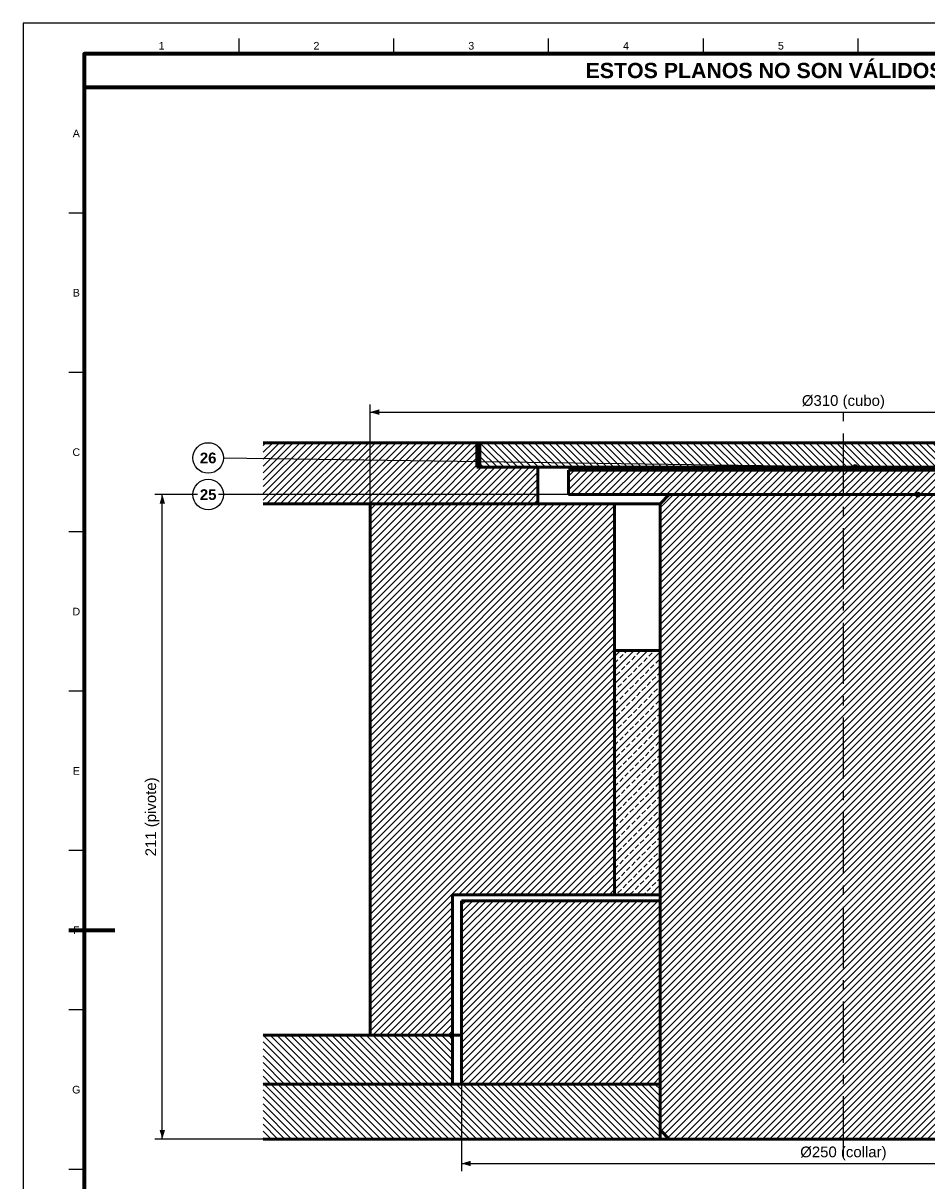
# Model space of a CAD drawing. Header units: millimetres. Extents: x 0 to 841, y 0 to 594.
# Tile 2 of 10: x 0 to 296, y 215 to 594. Entities that reach past the tile are written whole.
import ezdxf
from ezdxf.enums import TextEntityAlignment as Align

# ---------------------------------------------------------------- set-up
doc = ezdxf.new("R2010")
doc.units = ezdxf.units.MM
doc.linetypes.add('EJE', pattern=[31, 20, -4, 3, -4])
for name, color, linetype, lineweight in [('ACH', 7, 'CONTINUOUS', 13), ('COTA', 7, 'CONTINUOUS', 25), ('EJE', 7, 'EJE', 25), ('FINA', 7, 'CONTINUOUS', 25), ('MARCO', 7, 'CONTINUOUS', 70), ('TXT', 7, 'CONTINUOUS', 25), ('VIS', 7, 'CONTINUOUS', 50)]:
    doc.layers.add(name, color=color, linetype=linetype, lineweight=lineweight)
doc.styles.add('STD', font='LiberationSans-Regular.ttf')
doc.styles.add('STDB', font='LiberationSans-Bold.ttf')

msp = doc.modelspace()

# ---------------------------------------------------------------- hatches: boundary and pattern name
at = {"layer": 'ACH'}
h = msp.add_hatch(dxfattribs=at)
h.set_pattern_fill('ANSI31', scale=0.5)
h.paths.add_polyline_path([(148.57, 456.65), (148.57, 448.65), (168.57, 448.65), (168.57, 436.65), (78.57, 436.65), (78.57, 456.65)])
h = msp.add_hatch(dxfattribs=at)
h.set_pattern_fill('ANSI31', scale=0.5, angle=90)
h.paths.add_polyline_path([(387.57, 448.65), (149.57, 448.65), (149.57, 456.65), (387.57, 456.65)])
h = msp.add_hatch(dxfattribs=at)
h.set_pattern_fill('ANSI31', scale=0.5)
h.paths.add_polyline_path([(358.57, 439.65), (178.57, 439.65), (178.57, 447.65), (358.57, 447.65)])
h = msp.add_hatch(color=7, dxfattribs=at)
h.dxf.hatch_style = 1
h.paths.add_polyline_path([(273.26, 448.65), (273.02, 449.22), (272.46, 449.45), (271.89, 449.22), (271.66, 448.65), (271.89, 448.08), (272.46, 447.85), (273.02, 448.08)])
h = msp.add_hatch(color=7, dxfattribs=at)
h.dxf.hatch_style = 1
h.paths.add_polyline_path([(293.76, 439.65), (293.53, 440.22), (292.96, 440.45), (292.4, 440.22), (292.16, 439.65), (292.4, 439.08), (292.96, 438.85), (293.53, 439.08)])
h = msp.add_hatch(dxfattribs=at)
h.set_pattern_fill('ANSI31', scale=0.5)
h.paths.add_polyline_path([(113.57, 436.65), (193.57, 436.65), (193.57, 308.65), (140.57, 308.65), (140.57, 262.65), (113.57, 262.65)])
h = msp.add_hatch(dxfattribs=at)
h.set_pattern_fill('ANSI31', scale=0.5)
h.paths.add_polyline_path([(328.57, 231.65), (325.57, 228.65), (211.57, 228.65), (208.57, 231.65), (208.57, 436.65), (211.57, 439.65), (325.57, 439.65), (328.57, 436.65)])
h = msp.add_hatch(dxfattribs=at)
h.set_pattern_fill('ANSI33', scale=0.5)
h.paths.add_polyline_path([(193.57, 388.65), (208.57, 388.65), (208.57, 308.65), (193.57, 308.65)])
h = msp.add_hatch(dxfattribs=at)
h.set_pattern_fill('ANSI31', scale=0.5)
h.paths.add_polyline_path([(143.57, 306.65), (208.57, 306.65), (208.57, 246.65), (143.57, 246.65)])
h = msp.add_hatch(dxfattribs=at)
h.set_pattern_fill('ANSI31', scale=0.5, angle=90)
h.paths.add_polyline_path([(140.57, 262.65), (140.57, 246.65), (78.57, 246.65), (78.57, 262.65)])
h = msp.add_hatch(dxfattribs=at)
h.set_pattern_fill('ANSI31', scale=0.5, angle=90)
h.paths.add_polyline_path([(78.57, 228.65), (78.57, 246.65), (208.57, 246.65), (208.57, 228.65)])

# ---------------------------------------------------------------- linework, layer by layer
at = {"layer": 'COTA'}
for p, q in [((113.57, 304.15), (113.57, 469.15)), ((113.57, 466.65), (423.57, 466.65)), ((272.46, 448.65), (65.57, 451.58)), ((57.14, 439.65), (43.07, 439.65)), ((45.57, 228.65), (45.57, 439.65)), ((210.07, 439.65), (64, 439.65)), ((292.96, 439.65), (65.57, 439.65)), ((143.57, 303.15), (143.57, 218.15)), ((210.07, 228.65), (43.07, 228.65)), ((143.57, 220.65), (393.57, 220.65))]:
    msp.add_line(p, q, dxfattribs=at)
for centre in [(272.46, 448.65), (292.96, 439.65)]:
    msp.add_circle(centre, 0.8, dxfattribs=at)
for points in [[(113.57, 466.65), (116.57, 465.75), (116.57, 467.55)], [(45.57, 439.65), (44.67, 436.65), (46.47, 436.65)], [(45.57, 228.65), (46.47, 231.65), (44.67, 231.65)], [(143.57, 220.65), (146.57, 219.75), (146.57, 221.55)]]:
    msp.add_solid(points, dxfattribs=at)
at = {"layer": 'EJE'}
msp.add_line((268.57, 222.65), (268.57, 470.65), dxfattribs=at)
at = {"layer": 'FINA'}
for p, q in [((70.69, 584), (70.69, 589)), ((121.38, 584), (121.38, 589)), ((172.06, 584), (172.06, 589)), ((222.75, 584), (222.75, 589)), ((273.44, 584), (273.44, 589)), ((20, 531.82), (15, 531.82)), ((20, 479.64), (15, 479.64)), ((20, 427.45), (15, 427.45)), ((20, 375.27), (15, 375.27)), ((20, 323.09), (15, 323.09)), ((20, 270.91), (15, 270.91)), ((20, 218.73), (15, 218.73))]:
    msp.add_line(p, q, dxfattribs=at)
msp.add_lwpolyline([(0, 0), (841, 0), (841, 594), (0, 594)], close=True, dxfattribs=at)
for centre in [(60.57, 451.65), (60.57, 439.65)]:
    msp.add_circle(centre, 5, dxfattribs=at)
at = {"layer": 'MARCO'}
msp.add_line((15, 297), (30, 297), dxfattribs=at)
for points in [[(20, 10), (831, 10), (831, 584), (20, 584)], [(20, 573), (831, 573), (831, 584), (20, 584)]]:
    msp.add_lwpolyline(points, close=True, dxfattribs=at)
at = {"layer": 'VIS'}
for points in [[(148.57, 456.65), (78.57, 456.65)], [(148.57, 456.65), (148.57, 448.65)], [(148.57, 456.65), (148.73, 456.65), (148.9, 456.65), (149.07, 456.65), (149.23, 456.65), (149.4, 456.65), (149.57, 456.65)], [(149.57, 456.65), (149.57, 448.65)], [(387.57, 456.65), (149.57, 456.65)], [(168.57, 448.65), (148.57, 448.65)], [(387.57, 448.65), (149.57, 448.65)], [(168.57, 448.65), (168.57, 436.65)], [(178.57, 447.65), (178.57, 439.65)], [(358.57, 447.65), (178.57, 447.65)], [(168.57, 436.65), (78.57, 436.65)], [(113.57, 436.65), (113.57, 262.65)], [(193.57, 436.65), (113.57, 436.65)], [(358.57, 439.65), (178.57, 439.65)], [(193.57, 436.65), (193.57, 308.65)], [(208.57, 436.65), (207.94, 436.65), (207.32, 436.65), (206.69, 436.65), (206.07, 436.65), (205.44, 436.65), (204.82, 436.65), (204.19, 436.65), (203.57, 436.65), (202.94, 436.65), (202.32, 436.65), (201.69, 436.65), (201.07, 436.65), (200.44, 436.65), (199.82, 436.65), (199.19, 436.65), (198.57, 436.65), (197.94, 436.65), (197.32, 436.65), (196.69, 436.65), (196.07, 436.65), (195.44, 436.65), (194.82, 436.65), (194.19, 436.65), (193.57, 436.65)], [(211.57, 439.65), (208.57, 436.65)], [(208.57, 436.65), (208.57, 231.65)], [(325.57, 439.65), (211.57, 439.65)], [(193.57, 388.65), (193.57, 308.65)], [(208.57, 388.65), (193.57, 388.65)], [(208.57, 388.65), (208.57, 308.65)], [(140.57, 308.65), (140.57, 262.65)], [(193.57, 308.65), (140.57, 308.65)], [(208.57, 308.65), (193.57, 308.65)], [(143.57, 306.65), (143.57, 246.65)], [(208.57, 306.65), (143.57, 306.65)], [(208.57, 306.65), (208.57, 246.65)], [(140.57, 262.65), (78.57, 262.65)], [(140.57, 262.65), (113.57, 262.65)], [(140.57, 262.65), (141.07, 262.65), (141.57, 262.65), (142.07, 262.65), (142.57, 262.65), (143.07, 262.65), (143.57, 262.65)], [(140.57, 262.65), (140.57, 246.65)], [(143.57, 262.65), (143.07, 262.65), (142.57, 262.65), (142.07, 262.65), (141.57, 262.65), (141.07, 262.65), (140.57, 262.65)], [(208.57, 246.65), (78.57, 246.65)], [(140.57, 246.65), (78.57, 246.65)], [(208.57, 246.65), (143.57, 246.65)], [(208.57, 246.65), (208.57, 228.65)], [(211.57, 228.65), (208.57, 231.65)], [(208.57, 228.65), (78.57, 228.65)], [(208.57, 228.65), (209.07, 228.65), (209.57, 228.65), (210.07, 228.65), (210.57, 228.65), (211.07, 228.65), (211.57, 228.65)], [(325.57, 228.65), (211.57, 228.65)]]:
    msp.add_lwpolyline(points, dxfattribs=at)

# ---------------------------------------------------------------- texts
at = {"layer": 'TXT'}
for s, height, style, p in [('1', 2.5, 'STD', (45.34, 586.6)), ('2', 2.5, 'STD', (96.03, 586.6)), ('3', 2.5, 'STD', (146.72, 586.6)), ('4', 2.5, 'STD', (197.41, 586.6)), ('5', 2.5, 'STD', (248.09, 586.6)), ('ESTOS PLANOS NO SON VÁLIDOS PARA FABRICACIÓN HASTA SU REVISIÓN Y APROBACIÓN POR UN INGENIERO CALCULISTA HABILITADO.', 5, 'STDB', (425.5, 578.5)), ('A', 2.5, 'STD', (17.4, 557.91)), ('B', 2.5, 'STD', (17.4, 505.73)), ('C', 2.5, 'STD', (17.4, 453.55)), ('26', 3.5, 'STDB', (60.57, 451.65)), ('25', 3.5, 'STDB', (60.57, 439.65)), ('D', 2.5, 'STD', (17.4, 401.36)), ('E', 2.5, 'STD', (17.4, 349.18)), ('F', 2.5, 'STD', (17.4, 297)), ('G', 2.5, 'STD', (17.4, 244.82))]:
    msp.add_text(s, height=height, dxfattribs=dict(at, style=style)).set_placement(p, align=Align.MIDDLE_CENTER)
at = {"layer": 'TXT', "style": 'STD'}
for s, p in [('Ø310 (cubo)', (268.57, 467.65)), ('Ø250 (collar)', (268.57, 221.65))]:
    msp.add_text(s, height=3.5, dxfattribs=at).set_placement(p, align=Align.BOTTOM_CENTER)
msp.add_text('211 (pivote)', height=3.5, rotation=90, dxfattribs=at).set_placement((44.57, 334.15), align=Align.BOTTOM_CENTER)

doc.saveas('drawing.dxf')
